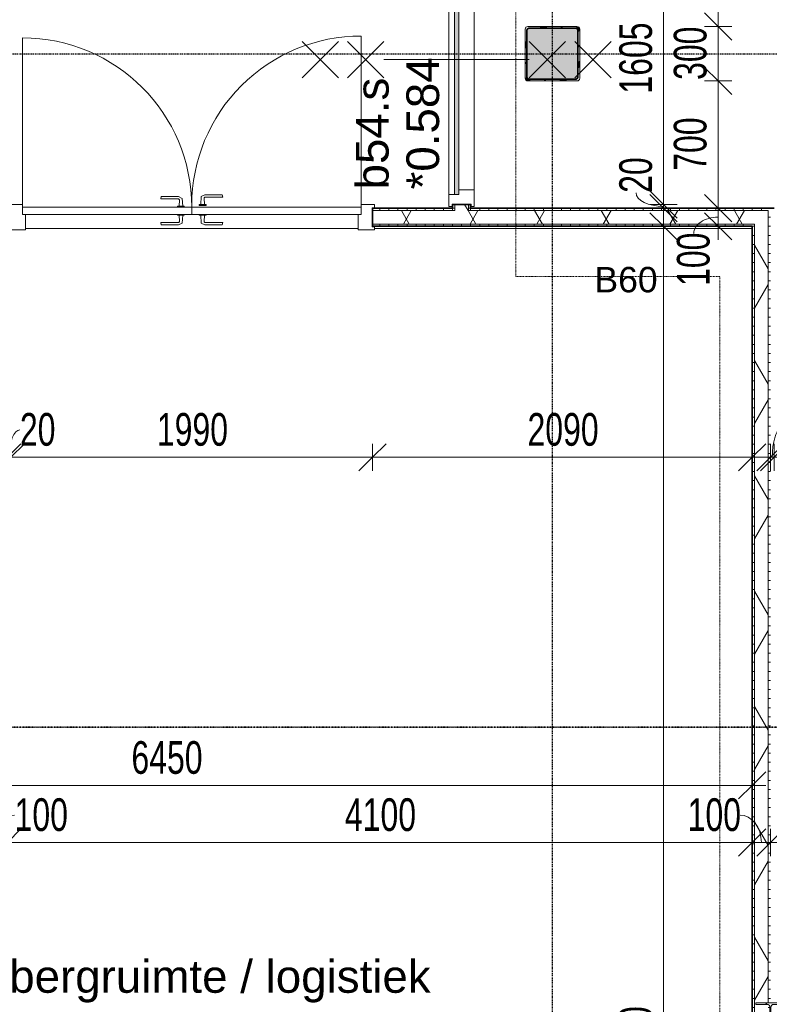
# Model space of a CAD drawing. Header units: millimetres. Extents: x -80560 to 110805, y -11020 to 52719.
# Tile 64 of 152: x 53563 to 57689, y 29967 to 35387. Entities that reach past the tile are written whole.
import ezdxf

# ---------------------------------------------------------------- set-up
doc = ezdxf.new("R2010")
doc.units = ezdxf.units.MM
for name, pattern in [('CENTER2', [20, 8, -4, 4, -4]), ('DASHDOT2', [8, 4, -2, 0, -2]), ('DASHED2', [6, 4, -2]), ('DASHED2-1', [3, 2, -1])]:
    doc.linetypes.add(name, pattern=pattern)
for name, color, linetype, lineweight in [('A-ANNO-DIMS', 211, 'Continuous', 9), ('A-ANNO-DIMS-100', 211, 'Continuous', 9), ('A-ANNO-NOTE', 131, 'Continuous', 18), ('A-AREA', 32, 'DASHED2', 18), ('A-AREA-IDEN', 2, 'Continuous', 9), ('A-DETL-GENF', 92, 'Continuous', 18), ('A-DOOR', 31, 'Continuous', 18), ('A-GLAZ', 151, 'Continuous', 18), ('A-GLAZ-IDEN', 152, 'Continuous', 18), ('A-WALL', 113, 'Continuous', 35), ('A-WALL-PATT', 111, 'Continuous', 35), ('G-ANNO-SYMB', 111, 'Continuous', 9), ('I-WALL', 2, 'Continuous', 18), ('S-COLS', 52, 'Continuous', 18), ('S-GRID', 1, 'Continuous', 9)]:
    doc.layers.add(name, color=color, linetype=linetype, lineweight=lineweight)
doc.styles.add('Arial', font='arial.ttf', dxfattribs={"height": 180})
doc.styles.add('Arial_1', font='arial.ttf', dxfattribs={"height": 140})
doc.styles.add('Arial_6', font='arial.ttf', dxfattribs={"width": 0.7, "height": 180})
doc.dimstyles.new('n3o_1_8', dxfattribs={"dimscale": 304.8, "dimtxt": 183.646692, "dimasz": 0.492126, "dimexe": 0.246063, "dimexo": 0.0625, "dimgap": 0.032808, "dimtad": 1, "dimdec": 0, "dimdsep": 46, "dimtxsty": 'Arial_6', "dimblk1": 'OBLIQUE', "dimblk2": 'OBLIQUE', "dimsah": 1, "dimcen": 0.09, "dimdle": 0.246063, "dimazin": 0, "dimtfac": 1, "dimtdec": 4, "dimtix": 1, "dimtmove": 0, "dimatfit": 3, "dimfxl": 0.246063, "dimfxlon": 1, "dimtvp": 1, "dimtolj": 1, "dimtzin": 0, "dimarcsym": 2})
doc.dimstyles.new('n3o_1_8_1', dxfattribs={"dimscale": 304.8, "dimtxt": 183.646692, "dimasz": 0.492126, "dimexe": 0.246063, "dimexo": 0.0625, "dimgap": 0.032808, "dimtad": 1, "dimdec": 0, "dimdsep": 46, "dimtxsty": 'Arial_6', "dimblk1": 'OBLIQUE', "dimblk2": 'OBLIQUE', "dimsah": 1, "dimcen": 0.09, "dimdle": 0.246063, "dimazin": 0, "dimtfac": 1, "dimtdec": 4, "dimtix": 1, "dimtmove": 2, "dimatfit": 3, "dimfxl": 0.246063, "dimfxlon": 1, "dimtvp": 1, "dimtolj": 1, "dimtzin": 0, "dimarcsym": 2})
doc.dimstyles.new('n3o_1_8_2', dxfattribs={"dimscale": 304.8, "dimtxt": 183.646692, "dimasz": 0.492126, "dimexe": 0.246063, "dimexo": 0.0625, "dimgap": 0.032808, "dimtad": 1, "dimdec": 0, "dimdsep": 46, "dimtxsty": 'Arial_6', "dimblk1": 'OBLIQUE', "dimblk2": 'OBLIQUE', "dimsah": 1, "dimcen": 0.09, "dimdle": 0.246063, "dimazin": 0, "dimtfac": 1, "dimtdec": 4, "dimtix": 1, "dimtmove": 1, "dimatfit": 3, "dimfxl": 0.246063, "dimfxlon": 1, "dimtvp": 1, "dimtolj": 1, "dimtzin": 0, "dimarcsym": 2})
doc.dimstyles.new('n3o_1_8_3', dxfattribs={"dimscale": 304.8, "dimtxt": 183.646692, "dimasz": 0.492126, "dimexe": 0.246063, "dimexo": 0.0625, "dimgap": 0.032808, "dimtad": 1, "dimdec": 0, "dimdsep": 46, "dimtxsty": 'Arial_6', "dimblk1": 'OBLIQUE', "dimblk2": 'OBLIQUE', "dimsah": 1, "dimcen": 0.09, "dimdle": 0.246063, "dimazin": 0, "dimtfac": 1, "dimtdec": 4, "dimtix": 1, "dimtmove": 0, "dimatfit": 3, "dimfxl": 0.246063, "dimfxlon": 1, "dimtvp": 1, "dimtolj": 1, "dimtzin": 0, "dimarcsym": 2})
pattern_1 = [(180, (56044.82, 37050), (7e-14, -50), [])]
pattern_2 = [(60, (24894.82, 0), (-274.963, 158.75), []), (120, (24894.82, 0), (-274.963, -158.75), [])]
pattern_3 = [(3e-13, (57594.82, 30800), (-2e-13, 50), [])]
pattern_4 = [(90, (55544.82, 34250), (-50, -1e-13), [])]

# ---------------------------------------------------------------- blocks, each defined once
blk = doc.blocks.new('NLRS_28_SCO_UN_staalkolom koker betongevuld_gen_CGA - kolom D-V217-DO_00 begane grond')
at = {"layer": 'S-COLS', "lineweight": 5}
h = blk.add_hatch(dxfattribs=at)
h.set_pattern_fill('FP_180', color=256, style=0, pattern_type=2)
h.set_pattern_definition([(45, (-31600, -35200), (-99.99975, 99.99975), []), (45, (-31515, -35200), (-99.99975, 99.99975), []), (45, (-31510, -35200), (-99.99975, 99.99975), []), (45, (-31505, -35200), (-99.99975, 99.99975), []), (45, (-31500, -35200), (-99.99975, 99.99975), []), (45, (-31495, -35200), (-99.99975, 99.99975), []), (45, (-31490, -35200), (-99.99975, 99.99975), []), (45, (-31485, -35200), (-99.99975, 99.99975), [])])
h.paths.add_polyline_path([(-135, -150), (135, -150), (145.6, -145.6), (150, -135), (150, 135), (145.6, 145.6), (135, 150), (-135, 150), (-145.6, 145.6), (-150, 135), (-150, -135), (-145.6, -145.6)], flags=0)
h.paths.add_polyline_path([(-130, -140), (-137.1, -137.1), (-140, -130), (-140, 130), (-137.1, 137.1), (-130, 140), (130, 140), (137.1, 137.1), (140, 130), (140, -130), (137.1, -137.1), (130, -140)], flags=0)
at = {"layer": 'S-COLS', "lineweight": 9}
blk.add_hatch(color=256, dxfattribs=at).paths.add_polyline_path([(130, -140), (137.1, -137.1), (140, -130), (140, 130), (137.1, 137.1), (130, 140), (-130, 140), (-137.1, 137.1), (-140, 130), (-140, -130), (-137.1, -137.1), (-130, -140)], flags=0)
at = {"layer": 'S-COLS'}
for p, q in [((-150, 135), (-150, -135)), ((-140, -130), (-140, 130)), ((135, 150), (-135, 150)), ((-130, 140), (130, 140)), ((140, 130), (140, -130)), ((150, -135), (150, 135)), ((-135, -150), (135, -150)), ((130, -140), (-130, -140))]:
    blk.add_line(p, q, dxfattribs=at)
at = {"layer": 'S-COLS', "lineweight": 35}
for p, q in [((-140, 130), (-140, -130)), ((130, 140), (-130, 140)), ((140, -130), (140, 130)), ((-130, -140), (130, -140))]:
    blk.add_line(p, q, dxfattribs=at)
at = {"layer": 'S-COLS'}
for centre, radius, start, end in [((-135, 135), 15, 90, 180), ((-130, 130), 10, 90, 180), ((130, 130), 10, 0, 90), ((135, 135), 15, 360, 90), ((-135, -135), 15, 180, 270), ((-130, -130), 10, 180, 270), ((130, -130), 10, 270, 0), ((135, -135), 15, 270, 360)]:
    blk.add_arc(centre, radius, start, end, dxfattribs=at)
at = {"layer": 'S-COLS', "lineweight": 35}
for centre, start, end in [((-130, 130), 90, 180), ((130, 130), 360, 90), ((-130, -130), 180, 270), ((130, -130), 270, 360)]:
    blk.add_arc(centre, 10, start, end, dxfattribs=at)
blk = doc.blocks.new('NLRS_28_SCO_UN_staalkolom HEA_gen_CGA - HE160A-1507581-DO_00 begane grond')
at = {"layer": 'S-COLS', "lineweight": 5}
h = blk.add_hatch(dxfattribs=at)
h.set_pattern_fill('FP_205', color=256, style=0, pattern_type=2)
h.set_pattern_definition([(45, (-32800, -29900), (-99.99975, 99.99975), []), (45, (-32715, -29900), (-99.99975, 99.99975), []), (45, (-32710, -29900), (-99.99975, 99.99975), []), (45, (-32705, -29900), (-99.99975, 99.99975), []), (45, (-32700, -29900), (-99.99975, 99.99975), []), (45, (-32695, -29900), (-99.99975, 99.99975), []), (45, (-32690, -29900), (-99.99975, 99.99975), []), (45, (-32685, -29900), (-99.99975, 99.99975), [])])
h.paths.add_polyline_path([(80, -76), (80, -67), (18, -67), (7.4, -62.6), (3, -52), (3, 52), (7.4, 62.6), (18, 67), (80, 67), (80, 76), (-80, 76), (-80, 67), (-18, 67), (-7.4, 62.6), (-3, 52), (-3, -52), (-7.4, -62.6), (-18, -67), (-80, -67), (-80, -76)], flags=0)
at = {"layer": 'S-COLS'}
for p, q in [((80, 76), (-80, 76)), ((-80, 76), (-80, 67)), ((-80, 67), (-18, 67)), ((18, 67), (80, 67)), ((80, 67), (80, 76)), ((-3, 52), (-3, -52)), ((3, -52), (3, 52)), ((-80, -67), (-80, -76)), ((-18, -67), (-80, -67)), ((-80, -76), (80, -76)), ((80, -67), (18, -67)), ((80, -76), (80, -67))]:
    blk.add_line(p, q, dxfattribs=at)
for centre, start, end in [((-18, 52), 0, 90), ((18, 52), 90, 180), ((-18, -52), 270, 0), ((18, -52), 180, 270)]:
    blk.add_arc(centre, 15, start, end, dxfattribs=at)
blk = doc.blocks.new('19112_SW_LeonardoCollege_R2020_rvt-1-DO_00 begane grond')
at = {"color": 50, "lineweight": 9}
for name, p in [('NLRS_28_SCO_UN_staalkolom koker betongevuld_gen_CGA - kolom D-V217-DO_00 begane grond', (31600, 35200)), ('NLRS_28_SCO_UN_staalkolom HEA_gen_CGA - HE160A-1507581-DO_00 begane grond', (32800, 29900))]:
    blk.add_blockref(name, p, dxfattribs=at)
blk = doc.blocks.new('32_n3o_deur_dubbel - 90x139_17_K_930x2_2410x2010  vv schopplaten-34330939-DO_00 begane grond')
at = {"layer": 'A-GLAZ'}
for p, q in [((-932, 69.5), (-1005, 69.5)), ((-1005, 69.5), (-1005, 52.5)), ((-932, 55.5), (-932, 69.5)), ((1005, 69.5), (932, 69.5)), ((932, 69.5), (932, 55.5)), ((1005, 52.5), (1005, 69.5)), ((-1005, 52.5), (-993, 52.5)), ((-993, 52.5), (-993, -52.5)), ((-915, -69.5), (-915, 15.5)), ((915, 15.5), (915, -69.5)), ((993, -52.5), (993, 52.5)), ((993, 52.5), (1005, 52.5)), ((-993, -52.5), (-1005, -52.5)), ((-1005, -52.5), (-1005, -69.5)), ((1005, -52.5), (993, -52.5)), ((1005, -69.5), (1005, -52.5)), ((-1005, -69.5), (-915, -69.5)), ((915, -69.5), (1005, -69.5))]:
    blk.add_line(p, q, dxfattribs=at)
blk = doc.blocks.new('30_n3o_deur_dicht - 40mm_draai_LS-31988664-DO_00 begane grond')
at = {"layer": 'A-DOOR'}
for p, q in [((0, 40), (-932, 40)), ((-932, 40), (-932, 0)), ((-932, 0), (0, 0)), ((0, 0), (0, 40))]:
    blk.add_line(p, q, dxfattribs=at)
blk = doc.blocks.new('30_n3o_deur_dicht - 40mm_draai_RS-33365532-DO_00 begane grond')
at = {"layer": 'A-DOOR'}
for p, q in [((0, 40), (-932, 40)), ((-932, 40), (-932, 0)), ((-932, 0), (0, 0)), ((0, 0), (0, 40))]:
    blk.add_line(p, q, dxfattribs=at)
blk = doc.blocks.new('30_n3o_beslag_deurkruk_met_schild - std-V111-DO_00 begane grond')
at = {"layer": 'A-DOOR'}
for p, q in [((-18.5, 0), (-18.5, -5)), ((18.5, -5), (18.5, 0)), ((-18.5, -5), (18.5, -5)), ((-7.8, -48.4), (-10, -5)), ((12.7, -58), (-7.8, -48.4)), ((10, -5), (8.3, -39.7)), ((13.3, -45), (111, -45)), ((111, -45), (108, -58)), ((108, -58), (12.7, -58))]:
    blk.add_line(p, q, dxfattribs=at)
at = {"layer": 'A-DOOR', "flags": 128}
blk.add_lwpolyline([(8.3, -39.7), (8.6, -41.7), (9.6, -43.4), (11.3, -44.6), (13.3, -45)], dxfattribs=at)
blk = doc.blocks.new('30_n3o_beslag_deurkruk_met_schild - std-V112-DO_00 begane grond')
at = {"layer": 'A-DOOR'}
for p, q in [((-7.8, 48.4), (12.7, 58)), ((12.7, 58), (108, 58)), ((108, 58), (111, 45)), ((18.5, 5), (-18.5, 5)), ((-18.5, 5), (-18.5, 0)), ((-10, 5), (-7.8, 48.4)), ((8.3, 39.7), (10, 5)), ((111, 45), (13.3, 45)), ((18.5, 0), (18.5, 5)), ((-18.5, 0), (18.5, 0))]:
    blk.add_line(p, q, dxfattribs=at)
at = {"layer": 'A-DOOR', "flags": 128}
blk.add_lwpolyline([(13.3, 45), (11.3, 44.6), (9.6, 43.4), (8.6, 41.7), (8.3, 39.7)], dxfattribs=at)
blk = doc.blocks.new('00_n3o_symbool_swingangle - std-31847153-DO_00 begane grond')
at = {"layer": 'A-DOOR'}
blk.add_line((-415, -10), (-415, -942), dxfattribs=at)
blk.add_arc((-415, -10), 932, 270, 0, dxfattribs=at)
blk = doc.blocks.new('30_n3o_beslag_deurkruk_met_schild - std-887349-DO_00 begane grond')
at = {"layer": 'A-DOOR'}
for p, q in [((-7.8, 48.4), (12.7, 58)), ((12.7, 58), (108, 58)), ((108, 58), (111, 45)), ((18.5, 5), (-18.5, 5)), ((-18.5, 5), (-18.5, 0)), ((-10, 5), (-7.8, 48.4)), ((8.3, 39.7), (10, 5)), ((111, 45), (13.3, 45)), ((18.5, 0), (18.5, 5))]:
    blk.add_line(p, q, dxfattribs=at)
at = {"layer": 'A-DOOR', "flags": 128}
blk.add_lwpolyline([(13.3, 45), (11.3, 44.6), (9.6, 43.4), (8.6, 41.7), (8.3, 39.7)], dxfattribs=at)
blk = doc.blocks.new('00_n3o_symbool_swingangle - std-33365553-DO_00 begane grond')
at = {"layer": 'A-DOOR'}
blk.add_line((-415, 0), (-415, 932), dxfattribs=at)
blk.add_arc((-415, 0), 932, 360, 90, dxfattribs=at)
blk = doc.blocks.new('32_n3o_raam_h1xb1 - 90x139_25_K_2410x1615_60-34330837-DO_00 begane grond')
at = {"layer": 'A-GLAZ'}
for p, q in [((-807.5, 69.5), (-717.5, 69.5)), ((-807.5, 52.5), (-807.5, 69.5)), ((-717.5, 69.5), (-717.5, -15.5)), ((717.5, 69.5), (-717.5, 69.5)), ((717.5, 69.5), (807.5, 69.5)), ((717.5, -15.5), (717.5, 69.5)), ((807.5, 69.5), (807.5, 52.5)), ((-795.5, 52.5), (-807.5, 52.5)), ((-795.5, -52.5), (-795.5, 52.5)), ((795.5, 52.5), (795.5, -52.5)), ((807.5, 52.5), (795.5, 52.5)), ((-807.5, -52.5), (-795.5, -52.5)), ((-807.5, -69.5), (-807.5, -52.5)), ((-742.5, -39.5), (-742.5, -69.5)), ((742.5, -69.5), (742.5, -39.5)), ((795.5, -52.5), (807.5, -52.5)), ((807.5, -52.5), (807.5, -69.5)), ((-742.5, -69.5), (-807.5, -69.5)), ((-742.5, -69.5), (742.5, -69.5)), ((807.5, -69.5), (742.5, -69.5))]:
    blk.add_line(p, q, dxfattribs=at)
blk = doc.blocks.new('30_n3o_raam_vast - 24mm_60min-33400836-DO_00 begane grond')
at = {"layer": 'A-DOOR'}
blk.add_hatch(color=256, dxfattribs=at).paths.add_polyline_path([(0, 0), (-1485, -0.5), (-1485, -24), (0, -24), (0, -0.5)], flags=0)
for p, q in [((-1485, -24), (-1485, 0)), ((-1485, 0), (0, 0)), ((0, 0), (0, -24)), ((0, -24), (-1485, -24))]:
    blk.add_line(p, q, dxfattribs=at)
blk = doc.blocks.new('01_n3o_symbool_lijn_met_tekst - brandwerend_B60-31334536-DO_00 begane grond')
at = {"layer": 'A-DETL-GENF', "color": 3, "linetype": 'DASHDOT2'}
blk.add_line((0, 0), (5463.8, 0), dxfattribs=at)
blk = doc.blocks.new('01_n3o_symbool_lijn_met_tekst - brandwerend_B60-34106235-DO_00 begane grond')
at = {"layer": 'A-DETL-GENF', "color": 3, "linetype": 'DASHDOT2'}
blk.add_line((0, 0), (1123.2, 0), dxfattribs=at)
blk = doc.blocks.new('01_n3o_symbool_lijn_met_tekst - brandwerend_B60-31334538-DO_00 begane grond')
at = {"layer": 'A-DETL-GENF', "color": 3, "linetype": 'DASHDOT2'}
blk.add_line((0, 0), (10211.2, 0), dxfattribs=at)
blk = doc.blocks.new('DIMBLOCK33-DO_00 begane grond')
at = {"layer": 'A-ANNO-DIMS-100'}
for p, q in [((57106.5, 34250), (57031.5, 34325)), ((57106.5, 34325), (57106.5, 27250)), ((57181.5, 34250), (57031.5, 34250)), ((57106.5, 34250), (57181.5, 34175)), ((57106.5, 34250), (57181.5, 34250)), ((57106.5, 27250), (57031.5, 27325)), ((57181.5, 27250), (57031.5, 27250)), ((57106.5, 27250), (57181.5, 27175)), ((57106.5, 27250), (57181.5, 27250))]:
    blk.add_line(p, q, dxfattribs=at)
at = {"layer": 'A-ANNO-DIMS-100', "color": 0, "insert": (56862.8, 29565), "char_height": 180, "width": 461.094, "attachment_point": 1, "rotation": 90, "line_spacing_factor": 0.941778, "style": 'Arial_6'}
blk.add_mtext('7000', dxfattribs=at)
blk = doc.blocks.new('_Oblique')
at = {"color": 0, "linetype": 'ByBlock', "lineweight": -2}
blk.add_line((-0.5, -0.5), (0.5, 0.5), dxfattribs=at)
blk = doc.blocks.new('DIMBLOCK144-DO_00 begane grond')
at = {"layer": 'A-ANNO-DIMS-100'}
for p, q in [((53394.8, 30857.6), (53469.8, 30932.6)), ((53394.8, 30932.6), (53394.8, 30782.6)), ((53394.8, 30857.6), (53394.8, 30932.6)), ((53494.8, 30857.6), (53569.8, 30932.6)), ((53494.8, 30932.6), (53494.8, 30782.6)), ((53494.8, 30857.6), (53494.8, 30932.6)), ((53394.8, 30857.6), (53319.8, 30782.6)), ((53394.8, 30857.6), (53494.8, 30857.6)), ((53494.8, 30857.6), (53419.8, 30782.6))]:
    blk.add_line(p, q, dxfattribs=at)
blk.add_ellipse((53534.6, 30857.6), major_axis=(0, 151.3), ratio=0.593481, start_param=0, end_param=1.570796, dxfattribs=at)
at = {"layer": 'A-ANNO-DIMS-100', "color": 0, "insert": (53534.6, 31101.3), "char_height": 180, "width": 345.821, "attachment_point": 1, "line_spacing_factor": 0.941778, "style": 'Arial_6'}
blk.add_mtext('100', dxfattribs=at)
blk = doc.blocks.new('DIMBLOCK145-DO_00 begane grond')
at = {"layer": 'A-ANNO-DIMS-100'}
for p, q in [((53494.8, 30857.6), (53569.8, 30932.6)), ((53494.8, 30932.6), (53494.8, 30782.6)), ((53494.8, 30857.6), (53494.8, 30932.6)), ((57594.8, 30857.6), (57669.8, 30932.6)), ((57594.8, 30932.6), (57594.8, 30782.6)), ((57594.8, 30857.6), (57594.8, 30932.6)), ((53494.8, 30857.6), (53419.8, 30782.6)), ((53494.8, 30857.6), (57594.8, 30857.6)), ((57594.8, 30857.6), (57519.8, 30782.6))]:
    blk.add_line(p, q, dxfattribs=at)
at = {"layer": 'A-ANNO-DIMS-100', "color": 0, "insert": (55352.7, 31101.3), "char_height": 180, "width": 461.094, "attachment_point": 1, "line_spacing_factor": 0.941778, "style": 'Arial_6'}
blk.add_mtext('4100', dxfattribs=at)
blk = doc.blocks.new('DIMBLOCK146-DO_00 begane grond')
at = {"layer": 'A-ANNO-DIMS-100'}
for p, q in [((57594.8, 30857.6), (57669.8, 30932.6)), ((57594.8, 30932.6), (57594.8, 30782.6)), ((57594.8, 30857.6), (57594.8, 30932.6)), ((57694.8, 30857.6), (57769.8, 30932.6)), ((57694.8, 30932.6), (57694.8, 30782.6)), ((57694.8, 30857.6), (57694.8, 30932.6)), ((57594.8, 30857.6), (57519.8, 30782.6)), ((57594.8, 30857.6), (57769.8, 30857.6)), ((57694.8, 30857.6), (57619.8, 30782.6))]:
    blk.add_line(p, q, dxfattribs=at)
blk.add_ellipse((57527.4, 30857.6), major_axis=(0, 151.3), ratio=0.776049, start_param=4.712389, end_param=6.283185, dxfattribs=at)
at = {"layer": 'A-ANNO-DIMS-100', "color": 0, "insert": (57239.2, 31101.3), "char_height": 180, "width": 345.821, "attachment_point": 1, "line_spacing_factor": 0.941778, "style": 'Arial_6'}
blk.add_mtext('100', dxfattribs=at)
blk = doc.blocks.new('DIMBLOCK356-DO_00 begane grond')
at = {"layer": 'A-ANNO-DIMS-100'}
for p, q in [((51144.8, 31172.4), (51219.8, 31247.4)), ((51144.8, 31247.4), (51144.8, 31097.4)), ((51144.8, 31172.4), (51144.8, 31247.4)), ((57594.8, 31172.4), (57669.8, 31247.4)), ((57594.8, 31247.4), (57594.8, 31097.4)), ((57594.8, 31172.4), (57594.8, 31247.4)), ((51069.8, 31172.4), (57669.8, 31172.4)), ((51144.8, 31172.4), (51069.8, 31097.4)), ((57594.8, 31172.4), (57519.8, 31097.4))]:
    blk.add_line(p, q, dxfattribs=at)
at = {"layer": 'A-ANNO-DIMS-100', "color": 0, "insert": (54177.7, 31416), "char_height": 180, "width": 461.094, "attachment_point": 1, "line_spacing_factor": 0.941778, "style": 'Arial_6'}
blk.add_mtext('6450', dxfattribs=at)
blk = doc.blocks.new('DIMBLOCK357-DO_00 begane grond')
at = {"layer": 'A-ANNO-DIMS-100'}
for p, q in [((53494.8, 32978.5), (53569.8, 33053.5)), ((53494.8, 33053.5), (53494.8, 32903.5)), ((53494.8, 32978.5), (53494.8, 33053.5)), ((53514.8, 32978.5), (53589.8, 33053.5)), ((53514.8, 33053.5), (53514.8, 32903.5)), ((53514.8, 32978.5), (53514.8, 33053.5)), ((53419.8, 32978.5), (53514.8, 32978.5)), ((53494.8, 32978.5), (53419.8, 32903.5)), ((53514.8, 32978.5), (53439.8, 32903.5))]:
    blk.add_line(p, q, dxfattribs=at)
blk.add_ellipse((53563.9, 32978.5), major_axis=(0, 151.3), ratio=0.390284, start_param=0, end_param=1.570796, dxfattribs=at)
at = {"layer": 'A-ANNO-DIMS-100', "color": 0, "insert": (53563.9, 33222.2), "char_height": 180, "width": 230.547, "attachment_point": 1, "line_spacing_factor": 0.941778, "style": 'Arial_6'}
blk.add_mtext('20', dxfattribs=at)
blk = doc.blocks.new('DIMBLOCK358-DO_00 begane grond')
at = {"layer": 'A-ANNO-DIMS-100'}
for p, q in [((53514.8, 32978.5), (53589.8, 33053.5)), ((53514.8, 33053.5), (53514.8, 32903.5)), ((53514.8, 32978.5), (53514.8, 33053.5)), ((55504.8, 32978.5), (55579.8, 33053.5)), ((55504.8, 33053.5), (55504.8, 32903.5)), ((55504.8, 32978.5), (55504.8, 33053.5)), ((53514.8, 32978.5), (53439.8, 32903.5)), ((53514.8, 32978.5), (55504.8, 32978.5)), ((55504.8, 32978.5), (55429.8, 32903.5))]:
    blk.add_line(p, q, dxfattribs=at)
at = {"layer": 'A-ANNO-DIMS-100', "color": 0, "insert": (54317.7, 33222.2), "char_height": 180, "width": 461.094, "attachment_point": 1, "line_spacing_factor": 0.941778, "style": 'Arial_6'}
blk.add_mtext('1990', dxfattribs=at)
blk = doc.blocks.new('DIMBLOCK359-DO_00 begane grond')
at = {"layer": 'A-ANNO-DIMS-100'}
for p, q in [((55504.8, 32978.5), (55579.8, 33053.5)), ((55504.8, 33053.5), (55504.8, 32903.5)), ((55504.8, 32978.5), (55504.8, 33053.5)), ((57594.8, 32978.5), (57669.8, 33053.5)), ((57594.8, 33053.5), (57594.8, 32903.5)), ((57594.8, 32978.5), (57594.8, 33053.5)), ((55504.8, 32978.5), (55429.8, 32903.5)), ((55504.8, 32978.5), (57669.8, 32978.5)), ((57594.8, 32978.5), (57519.8, 32903.5))]:
    blk.add_line(p, q, dxfattribs=at)
at = {"layer": 'A-ANNO-DIMS-100', "color": 0, "insert": (56357.7, 33222.2), "char_height": 180, "width": 461.094, "attachment_point": 1, "line_spacing_factor": 0.941778, "style": 'Arial_6'}
blk.add_mtext('2090', dxfattribs=at)
blk = doc.blocks.new('DIMBLOCK360-DO_00 begane grond')
at = {"layer": 'A-ANNO-DIMS-100'}
for p, q in [((57694.8, 32978.5), (57769.8, 33053.5)), ((57694.8, 33053.5), (57694.8, 32903.5)), ((57694.8, 32978.5), (57694.8, 33053.5)), ((57714.8, 32978.5), (57789.8, 33053.5)), ((57714.8, 33053.5), (57714.8, 32903.5)), ((57714.8, 32978.5), (57714.8, 33053.5)), ((57619.8, 32978.5), (57714.8, 32978.5)), ((57694.8, 32978.5), (57619.8, 32903.5)), ((57714.8, 32978.5), (57639.8, 32903.5))]:
    blk.add_line(p, q, dxfattribs=at)
blk.add_ellipse((57750.5, 32978.5), major_axis=(0, 151.3), ratio=0.302152, start_param=0, end_param=1.570796, dxfattribs=at)
at = {"layer": 'A-ANNO-DIMS-100', "color": 0, "insert": (57750.5, 33222.2), "char_height": 180, "width": 230.547, "attachment_point": 1, "line_spacing_factor": 0.941778, "style": 'Arial_6'}
blk.add_mtext('20', dxfattribs=at)
blk = doc.blocks.new('DIMBLOCK361-DO_00 begane grond')
at = {"layer": 'A-ANNO-DIMS-100'}
for p, q in [((57714.8, 32978.5), (57789.8, 33053.5)), ((57714.8, 33053.5), (57714.8, 32903.5)), ((57714.8, 32978.5), (57714.8, 33053.5)), ((58774.8, 32978.5), (58849.8, 33053.5)), ((58774.8, 33053.5), (58774.8, 32903.5)), ((58774.8, 32978.5), (58774.8, 33053.5)), ((57714.8, 32978.5), (57639.8, 32903.5)), ((57714.8, 32978.5), (58849.8, 32978.5)), ((58774.8, 32978.5), (58699.8, 32903.5))]:
    blk.add_line(p, q, dxfattribs=at)
at = {"layer": 'A-ANNO-DIMS-100', "color": 0, "insert": (58052.7, 33222.2), "char_height": 180, "width": 461.094, "attachment_point": 1, "line_spacing_factor": 0.941778, "style": 'Arial_6'}
blk.add_mtext('1060', dxfattribs=at)
blk = doc.blocks.new('DIMBLOCK391-DO_00 begane grond')
at = {"layer": 'A-ANNO-DIMS-100'}
for p, q in [((57406.5, 34350), (57331.5, 34425)), ((57331.5, 34350), (57481.5, 34350)), ((57406.5, 34350), (57331.5, 34350)), ((57406.5, 34250), (57331.5, 34325)), ((57406.5, 34175), (57406.5, 34350)), ((57406.5, 34350), (57481.5, 34275)), ((57331.5, 34250), (57481.5, 34250)), ((57406.5, 34250), (57331.5, 34250)), ((57406.5, 34250), (57481.5, 34175))]:
    blk.add_line(p, q, dxfattribs=at)
blk.add_ellipse((57406.5, 34210.1), major_axis=(134.2, 0), ratio=0.670065, start_param=1.570796, end_param=3.141593, dxfattribs=at)
at = {"layer": 'A-ANNO-DIMS-100', "color": 0, "insert": (57179.9, 33921.9), "char_height": 180, "width": 345.821, "attachment_point": 1, "rotation": 90, "line_spacing_factor": 0.941778, "style": 'Arial_6'}
blk.add_mtext('100', dxfattribs=at)
blk = doc.blocks.new('DIMBLOCK392-DO_00 begane grond')
at = {"layer": 'A-ANNO-DIMS-100'}
for p, q in [((57406.5, 35050), (57331.5, 35125)), ((57331.5, 35050), (57481.5, 35050)), ((57406.5, 35050), (57331.5, 35050)), ((57406.5, 34350), (57406.5, 35050)), ((57406.5, 35050), (57481.5, 34975)), ((57406.5, 34350), (57331.5, 34425)), ((57331.5, 34350), (57481.5, 34350)), ((57406.5, 34350), (57331.5, 34350)), ((57406.5, 34350), (57481.5, 34275))]:
    blk.add_line(p, q, dxfattribs=at)
at = {"layer": 'A-ANNO-DIMS-100', "color": 0, "insert": (57162.8, 34555.9), "char_height": 180, "width": 345.821, "attachment_point": 1, "rotation": 90, "line_spacing_factor": 0.941778, "style": 'Arial_6'}
blk.add_mtext('700', dxfattribs=at)
blk = doc.blocks.new('DIMBLOCK393-DO_00 begane grond')
at = {"layer": 'A-ANNO-DIMS-100'}
for p, q in [((57406.5, 35350), (57331.5, 35425)), ((57331.5, 35350), (57481.5, 35350)), ((57406.5, 35350), (57331.5, 35350)), ((57406.5, 35050), (57406.5, 35350)), ((57406.5, 35350), (57481.5, 35275)), ((57406.5, 35050), (57331.5, 35125)), ((57331.5, 35050), (57481.5, 35050)), ((57406.5, 35050), (57331.5, 35050)), ((57406.5, 35050), (57481.5, 34975))]:
    blk.add_line(p, q, dxfattribs=at)
at = {"layer": 'A-ANNO-DIMS-100', "color": 0, "insert": (57162.8, 35055.9), "char_height": 180, "width": 345.821, "attachment_point": 1, "rotation": 90, "line_spacing_factor": 0.941778, "style": 'Arial_6'}
blk.add_mtext('300', dxfattribs=at)
blk = doc.blocks.new('DIMBLOCK394-DO_00 begane grond')
at = {"layer": 'A-ANNO-DIMS-100'}
for p, q in [((57406.5, 39650), (57331.5, 39725)), ((57406.5, 35350), (57406.5, 39725)), ((57331.5, 39650), (57481.5, 39650)), ((57406.5, 39650), (57331.5, 39650)), ((57406.5, 39650), (57481.5, 39575)), ((57406.5, 35350), (57331.5, 35425)), ((57331.5, 35350), (57481.5, 35350)), ((57406.5, 35350), (57331.5, 35350)), ((57406.5, 35350), (57481.5, 35275))]:
    blk.add_line(p, q, dxfattribs=at)
at = {"layer": 'A-ANNO-DIMS-100', "color": 0, "insert": (57162.8, 37307.9), "char_height": 180, "width": 461.094, "attachment_point": 1, "rotation": 90, "line_spacing_factor": 0.941778, "style": 'Arial_6'}
blk.add_mtext('4300', dxfattribs=at)
blk = doc.blocks.new('DIMBLOCK400-DO_00 begane grond')
at = {"layer": 'A-ANNO-DIMS-100'}
for p, q in [((57106.5, 34370), (57031.5, 34445)), ((57106.5, 34350), (57031.5, 34425)), ((57031.5, 34370), (57181.5, 34370)), ((57106.5, 34370), (57031.5, 34370)), ((57106.5, 34275), (57106.5, 34370)), ((57106.5, 34370), (57181.5, 34295)), ((57031.5, 34350), (57181.5, 34350)), ((57106.5, 34350), (57031.5, 34350)), ((57106.5, 34350), (57181.5, 34275))]:
    blk.add_line(p, q, dxfattribs=at)
blk.add_ellipse((57106.5, 34434.2), major_axis=(151.3, 0), ratio=0.490412, start_param=3.141593, end_param=4.712389, dxfattribs=at)
at = {"layer": 'A-ANNO-DIMS-100', "color": 0, "insert": (56862.8, 34434.2), "char_height": 180, "width": 230.547, "attachment_point": 1, "rotation": 90, "line_spacing_factor": 0.941778, "style": 'Arial_6'}
blk.add_mtext('20', dxfattribs=at)
blk = doc.blocks.new('DIMBLOCK401-DO_00 begane grond')
at = {"layer": 'A-ANNO-DIMS-100'}
for p, q in [((57106.5, 35975), (57031.5, 36050)), ((57031.5, 35975), (57181.5, 35975)), ((57106.5, 35975), (57031.5, 35975)), ((57106.5, 34370), (57106.5, 35975)), ((57106.5, 35975), (57181.5, 35900)), ((57106.5, 34370), (57031.5, 34445)), ((57031.5, 34370), (57181.5, 34370)), ((57106.5, 34370), (57031.5, 34370)), ((57106.5, 34370), (57181.5, 34295))]:
    blk.add_line(p, q, dxfattribs=at)
at = {"layer": 'A-ANNO-DIMS-100', "color": 0, "insert": (56862.8, 34980.4), "char_height": 180, "width": 461.094, "attachment_point": 1, "rotation": 90, "line_spacing_factor": 0.941778, "style": 'Arial_6'}
blk.add_mtext('1605', dxfattribs=at)

msp = doc.modelspace()

# ---------------------------------------------------------------- hatches: boundary and pattern name
at = {"layer": 'A-WALL-PATT', "lineweight": 18}
h = msp.add_hatch(dxfattribs=at)
h.set_pattern_fill('FP_111', color=256, angle=90, style=0, pattern_type=2)
h.set_pattern_definition(pattern_1)
h.paths.add_polyline_path([(55944.8, 34350), (55957.3, 34350), (55957.3, 34370), (55944.8, 34370)], flags=0)
h.paths.add_polyline_path([(55944.8, 35965), (55957.3, 35965), (55957.3, 35995), (55944.8, 35995)], flags=0)
h.paths.add_polyline_path([(55957.3, 38005), (55957.3, 38035), (55944.8, 38035), (55944.8, 38005)], flags=0)
h.paths.add_polyline_path([(55944.8, 39630), (55957.3, 39630), (55957.3, 39750), (55944.8, 39750)], flags=0)
h = msp.add_hatch(dxfattribs=at)
h.set_pattern_fill('FP_2', color=256, style=0, pattern_type=2)
h.set_pattern_definition(pattern_2)
h.paths.add_polyline_path([(55978.8, 34337.5), (56032.3, 34337.5), (56032.3, 34370), (55957.3, 34370), (55957.3, 34337.5)], flags=0)
h.paths.add_polyline_path([(56032.3, 35965), (56032.3, 35995), (55957.3, 35995), (55957.3, 35965), (55978.8, 35965)], flags=0)
h.paths.add_polyline_path([(56032.3, 38005), (56032.3, 38035), (55957.3, 38035), (55957.3, 38005), (55978.8, 38005)], flags=0)
h.paths.add_polyline_path([(55978.8, 39630), (56032.3, 39630), (56032.3, 39737.5), (55957.3, 39737.5), (55957.3, 39630)], flags=0)
h = msp.add_hatch(dxfattribs=at)
h.set_pattern_fill('FP_111', color=256, angle=90, style=0, pattern_type=2)
h.set_pattern_definition(pattern_1)
h.paths.add_polyline_path([(56032.3, 34350), (56044.8, 34350), (56044.8, 34370), (56032.3, 34370)], flags=0)
h.paths.add_polyline_path([(56044.8, 35965), (56044.8, 35995), (56032.3, 35995), (56032.3, 35965)], flags=0)
h.paths.add_polyline_path([(56032.3, 38005), (56044.8, 38005), (56044.8, 38035), (56032.3, 38035)], flags=0)
h.paths.add_polyline_path([(56044.8, 39630), (56044.8, 39662.5), (56032.3, 39662.5), (56032.3, 39630)], flags=0)
h = msp.add_hatch(dxfattribs=at)
h.set_pattern_fill('FP_2', color=256, style=0, pattern_type=2)
h.set_pattern_definition(pattern_2)
h.paths.add_polyline_path([(57607.3, 34262.5), (57607.3, 34337.5), (55504.8, 34337.5), (55504.8, 34262.5), (57594.8, 34262.5)], flags=0)
h.paths.add_polyline_path([(53469.8, 34262.5), (53514.8, 34262.5), (53514.8, 34337.5), (53469.8, 34337.5)], flags=0)
h = msp.add_hatch(dxfattribs=at)
h.set_pattern_fill('FP_262', color=256, angle=90, style=0, pattern_type=2)
h.set_pattern_definition(pattern_4)
h.paths.add_polyline_path([(55957.3, 34337.5), (55957.3, 34350), (55504.8, 34350), (55504.8, 34337.5)], flags=0)
h.paths.add_polyline_path([(56032.3, 34337.5), (57682.3, 34337.5), (57682.3, 34350), (56032.3, 34350)], flags=0)
h.paths.add_polyline_path([(53514.8, 34337.5), (53514.8, 34350), (53494.8, 34350), (53494.8, 34337.5)], flags=0)
h = msp.add_hatch(dxfattribs=at)
h.set_pattern_fill('FP_2', color=256, style=0, pattern_type=2)
h.set_pattern_definition(pattern_2)
h.paths.add_polyline_path([(57607.3, 27250), (57682.3, 27250), (57682.3, 29824), (57614.8, 29824), (57614.8, 29833), (57676.8, 29833), (57682.3, 29835.3), (57682.3, 29964.7), (57676.8, 29967), (57614.8, 29967), (57614.8, 29976), (57682.3, 29976), (57682.3, 34337.5), (57607.3, 34337.5), (57607.3, 28251.8)], flags=0)
h = msp.add_hatch(dxfattribs=at)
h.set_pattern_fill('FP_144', color=256, angle=90, style=0, pattern_type=2)
h.set_pattern_definition(pattern_3)
h.paths.add_polyline_path([(57682.3, 27250), (57694.8, 27250), (57694.8, 29824), (57682.3, 29824), (57682.3, 28251.8)], flags=0)
h.paths.add_polyline_path([(57682.3, 29835.3), (57687.4, 29837.4), (57691.8, 29848), (57691.8, 29952), (57687.4, 29962.6), (57682.3, 29964.7), (57682.3, 29837.4)], flags=0)
h.paths.add_polyline_path([(57682.3, 29976), (57694.8, 29976), (57694.8, 34350), (57682.3, 34350), (57682.3, 33584)], flags=0)
h = msp.add_hatch(dxfattribs=at)
h.set_pattern_fill('FP_262', color=256, angle=90, style=0, pattern_type=2)
h.set_pattern_definition(pattern_4)
h.paths.add_polyline_path([(57153.5, 34250), (57594.8, 34250), (57594.8, 34262.5), (55504.8, 34262.5), (55504.8, 34250), (55978.8, 34250)], flags=0)
h.paths.add_polyline_path([(53514.8, 34250), (53514.8, 34262.5), (53494.8, 34262.5), (53494.8, 34250)], flags=0)
h = msp.add_hatch(dxfattribs=at)
h.set_pattern_fill('FP_144', color=256, angle=90, style=0, pattern_type=2)
h.set_pattern_definition(pattern_3)
h.paths.add_polyline_path([(57594.8, 27250), (57607.3, 27250), (57607.3, 34262.5), (57594.8, 34262.5), (57594.8, 28251.8)], flags=0)

# ---------------------------------------------------------------- linework, layer by layer
at = {"layer": 'A-ANNO-NOTE', "lineweight": 9}
for p, q in [((55117.3, 35267.5), (55317.3, 35067.5)), ((55117.3, 35067.5), (55317.3, 35267.5)), ((55367.3, 35267.5), (55567.3, 35067.5)), ((55367.3, 35067.5), (55567.3, 35267.5)), ((56567.3, 35267.5), (56367.3, 35067.5)), ((56567.3, 35067.5), (56367.3, 35267.5)), ((56817.3, 35267.5), (56617.3, 35067.5)), ((56817.3, 35067.5), (56617.3, 35267.5)), ((56367.3, 35167.5), (55567.3, 35167.5))]:
    msp.add_line(p, q, dxfattribs=at)
at = {"layer": 'A-AREA', "linetype": 'DASHED2-1'}
for p, q in [((53594.8, 34237.5), (55424.8, 34237.5)), ((55514.8, 34237.5), (57594.8, 34237.5))]:
    msp.add_line(p, q, dxfattribs=at)
at = {"layer": 'A-WALL', "lineweight": 18}
for p, q in [((55957.3, 34337.5), (55957.3, 34370)), ((56032.3, 34337.5), (56032.3, 34370)), ((55504.8, 34337.5), (55957.3, 34337.5)), ((56032.3, 34337.5), (57682.3, 34337.5)), ((57682.3, 34337.5), (57682.3, 29976)), ((55504.8, 34262.5), (57607.3, 34262.5)), ((57607.3, 34262.5), (57607.3, 27237.5))]:
    msp.add_line(p, q, dxfattribs=at)
at = {"layer": 'G-ANNO-SYMB', "linetype": 'DASHDOT2', "lineweight": 35}
msp.add_line((38645.3, 31493.3), (104099.5, 31493.3), dxfattribs=at)
at = {"layer": 'I-WALL', "lineweight": 35}
for p, q in [((55944.8, 34370), (55944.8, 34350)), ((56044.8, 34370), (55944.8, 34370)), ((56044.8, 34350), (56044.8, 34370)), ((55944.8, 34350), (55504.8, 34350)), ((55504.8, 34350), (55504.8, 34250)), ((57714.8, 34350), (56044.8, 34350)), ((55504.8, 34250), (57594.8, 34250)), ((57594.8, 34250), (57594.8, 27250))]:
    msp.add_line(p, q, dxfattribs=at)
at = {"layer": 'S-GRID', "linetype": 'CENTER2', "lineweight": 25}
for p, q in [((56494.8, 4383.3), (56494.8, 52119.1)), ((29945.3, 35200), (110204.9, 35200))]:
    msp.add_line(p, q, dxfattribs=at)

# ---------------------------------------------------------------- block references
at = {"color": 250, "lineweight": 5}
msp.add_blockref('19112_SW_LeonardoCollege_R2020_rvt-1-DO_00 begane grond', (24894.8, 0), dxfattribs=at)
at = {"layer": 'A-DETL-GENF', "color": 3, "linetype": 'DASHDOT2', "rotation": 90}
for name, p in [('01_n3o_symbool_lijn_met_tekst - brandwerend_B60-31334536-DO_00 begane grond', (56293.6, 33973.7)), ('01_n3o_symbool_lijn_met_tekst - brandwerend_B60-31334538-DO_00 begane grond', (57416.8, 23762.5))]:
    msp.add_blockref(name, p, dxfattribs=at)
at = {"layer": 'A-DETL-GENF', "color": 3, "linetype": 'DASHDOT2'}
msp.add_blockref('01_n3o_symbool_lijn_met_tekst - brandwerend_B60-34106235-DO_00 begane grond', (56293.6, 33973.7), dxfattribs=at)
at = {"layer": 'A-DOOR'}
for name, p, rotation in [('30_n3o_raam_vast - 24mm_60min-33400836-DO_00 begane grond', (55979.3, 34425), 269.9999999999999), ('00_n3o_symbool_swingangle - std-31847153-DO_00 begane grond', (55026.8, 34355.5), 180), ('30_n3o_beslag_deurkruk_met_schild - std-V111-DO_00 begane grond', (54449.8, 34355.5), 180), ('30_n3o_beslag_deurkruk_met_schild - std-887349-DO_00 begane grond', (54449.8, 34315.5), 180)]:
    msp.add_blockref(name, p, dxfattribs=dict(at, rotation=rotation))
for name, p in [('00_n3o_symbool_swingangle - std-33365553-DO_00 begane grond', (53992.8, 34355.5)), ('30_n3o_beslag_deurkruk_met_schild - std-V112-DO_00 begane grond', (54569.8, 34365.5)), ('30_n3o_deur_dicht - 40mm_draai_RS-33365532-DO_00 begane grond', (54509.8, 34315.5)), ('30_n3o_deur_dicht - 40mm_draai_LS-31988664-DO_00 begane grond', (55441.8, 34315.5)), ('30_n3o_beslag_deurkruk_met_schild - std-V111-DO_00 begane grond', (54569.8, 34315.5))]:
    msp.add_blockref(name, p, dxfattribs=at)
at = {"layer": 'A-GLAZ', "rotation": 269.9999999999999}
msp.add_blockref('32_n3o_raam_h1xb1 - 90x139_25_K_2410x1615_60-34330837-DO_00 begane grond', (55994.8, 35167.5), dxfattribs=at)
at = {"layer": 'A-GLAZ'}
msp.add_blockref('32_n3o_deur_dubbel - 90x139_17_K_930x2_2410x2010  vv schopplaten-34330939-DO_00 begane grond', (54509.8, 34300), dxfattribs=at)

# ---------------------------------------------------------------- texts
at = {"layer": 'A-ANNO-NOTE', "color": 3, "linetype": 'DASHDOT2', "insert": (56726, 34026.6), "char_height": 140, "width": 408.861, "attachment_point": 1, "style": 'Arial_1'}
msp.add_mtext('B60', dxfattribs=at)
at = {"layer": 'A-AREA-IDEN', "insert": (52303, 30210.7), "char_height": 180, "width": 4088.606, "attachment_point": 1, "style": 'Arial'}
msp.add_mtext('Algemene bergruimte / logistiek', dxfattribs=at)
at = {"layer": 'A-GLAZ-IDEN', "lineweight": 9, "char_height": 180, "attachment_point": 1, "rotation": 90, "style": 'Arial'}
for s, insert, width in [('*0.584', (55691.1, 34453.1), 865.822), ('b54.s', (55413.3, 34453.1), 729.536)]:
    msp.add_mtext(s, dxfattribs=dict(at, insert=insert, width=width))

# ---------------------------------------------------------------- dimensions: what is measured, and where the dimension line sits
at = {"layer": 'A-ANNO-DIMS'}
for base, p1, p2, override, picture, middle in [((57406.5, 39650), (57331.5, 35350), (57331.5, 39650), {"dimpost": '<>', "dimfxl": 4300}, 'DIMBLOCK394-DO_00 begane grond', (57304.6, 37500)), ((57106.5, 35975), (57031.5, 34370), (57031.5, 35975), {"dimpost": '<>', "dimfxl": 1605}, 'DIMBLOCK401-DO_00 begane grond', (57004.6, 35172.5)), ((57406.5, 35350), (57331.5, 35050), (57331.5, 35350), {"dimpost": '<>', "dimfxl": 300}, 'DIMBLOCK393-DO_00 begane grond', (57304.6, 35200)), ((57406.5, 35050), (57331.5, 34350), (57331.5, 35050), {"dimpost": '<>', "dimfxl": 700}, 'DIMBLOCK392-DO_00 begane grond', (57304.6, 34700))]:
    dim = msp.add_linear_dim(base=base, p1=p1, p2=p2, angle=90, dimstyle='n3o_1_8_3', override=override, dxfattribs=at)
    dim.commit()
    dim.dimension.update_dxf_attribs({"geometry": picture, "text_midpoint": middle})
for base, p1, p2, dimstyle, override, picture, middle in [((57106.5, 34370), (57031.5, 34350), (57031.5, 34370), 'n3o_1_8_2', {"dimpost": '<>', "dimfxl": 20}, 'DIMBLOCK400-DO_00 begane grond', (56982.8, 34549.5)), ((57406.5, 34350), (57331.5, 34250), (57331.5, 34350), 'n3o_1_8_2', {"dimpost": '<>', "dimfxl": 100}, 'DIMBLOCK391-DO_00 begane grond', (57299.9, 34094.8)), ((57106.5, 27250), (57181.5, 34250), (57181.5, 27250), 'n3o_1_8_1', {"dimpost": '<>', "dimfxl": 7000}, 'DIMBLOCK33-DO_00 begane grond', (56982.8, 29795.5))]:
    dim = msp.add_linear_dim(base=base, p1=p1, p2=p2, angle=90, dimstyle=dimstyle, override=override, dxfattribs=at)
    dim.commit()
    dim.dimension.update_dxf_attribs({"geometry": picture, "text_midpoint": middle, "dimtype": 160, "text_rotation": 90})
for base, p1, p2, override, picture, middle in [((53514.8, 32978.5), (53494.8, 33053.5), (53514.8, 33053.5), {"dimpost": '<>', "dimfxl": 20}, 'DIMBLOCK357-DO_00 begane grond', (53679.1, 33102.2)), ((57714.8, 32978.5), (57694.8, 33053.5), (57714.8, 33053.5), {"dimpost": '<>', "dimfxl": 20}, 'DIMBLOCK360-DO_00 begane grond', (57865.8, 33102.2)), ((53494.8, 30857.6), (53394.8, 30932.6), (53494.8, 30932.6), {"dimpost": '<>', "dimfxl": 100}, 'DIMBLOCK144-DO_00 begane grond', (53707.5, 30981.3)), ((57694.8, 30857.6), (57594.8, 30932.6), (57694.8, 30932.6), {"dimpost": '<>', "dimfxl": 100}, 'DIMBLOCK146-DO_00 begane grond', (57412.2, 30981.3))]:
    dim = msp.add_linear_dim(base=base, p1=p1, p2=p2, dimstyle='n3o_1_8_2', override=override, dxfattribs=at)
    dim.commit()
    dim.dimension.update_dxf_attribs({"geometry": picture, "text_midpoint": middle, "dimtype": 160})
for base, p1, p2, override, picture, middle in [((55504.8, 32978.5), (53514.8, 33053.5), (55504.8, 33053.5), {"dimpost": '<>', "dimfxl": 1990}, 'DIMBLOCK358-DO_00 begane grond', (54509.8, 33080.4)), ((57594.8, 32978.5), (55504.8, 33053.5), (57594.8, 33053.5), {"dimpost": '<>', "dimfxl": 2090}, 'DIMBLOCK359-DO_00 begane grond', (56549.8, 33080.4)), ((58774.8, 32978.5), (57714.8, 33053.5), (58774.8, 33053.5), {"dimpost": '<>', "dimfxl": 1060}, 'DIMBLOCK361-DO_00 begane grond', (58244.8, 33080.4)), ((57594.8, 31172.4), (51144.8, 31247.4), (57594.8, 31247.4), {"dimpost": '<>', "dimfxl": 6450}, 'DIMBLOCK356-DO_00 begane grond', (54369.8, 31274.3)), ((57594.8, 30857.6), (53494.8, 30932.6), (57594.8, 30932.6), {"dimpost": '<>', "dimfxl": 4100}, 'DIMBLOCK145-DO_00 begane grond', (55544.8, 30959.5))]:
    dim = msp.add_linear_dim(base=base, p1=p1, p2=p2, dimstyle='n3o_1_8', override=override, dxfattribs=at)
    dim.commit()
    dim.dimension.update_dxf_attribs({"geometry": picture, "text_midpoint": middle})

doc.saveas('drawing.dxf')
